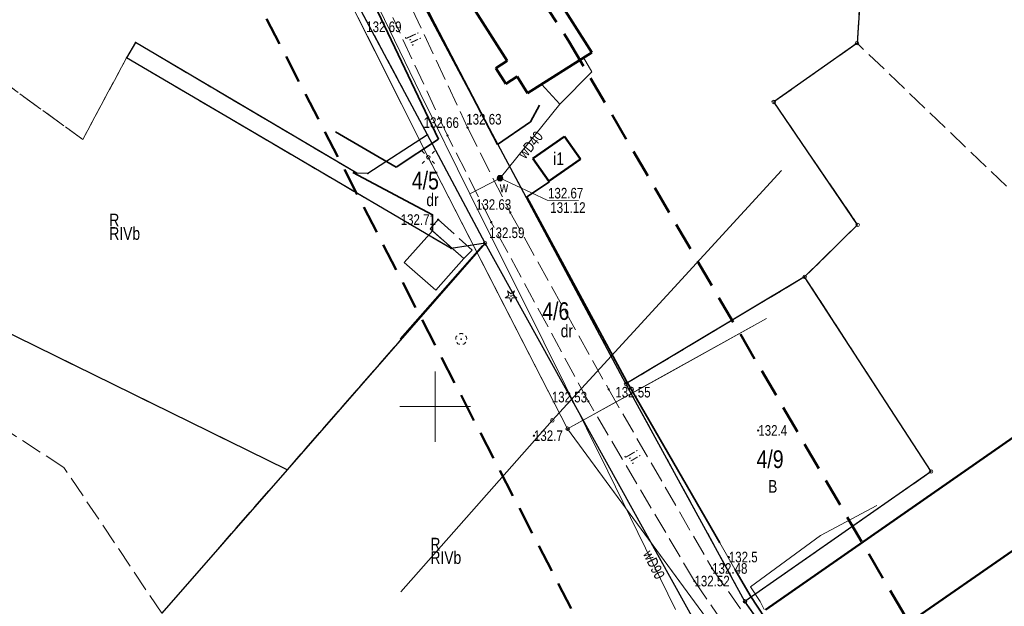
# Model space of a CAD drawing. Header units: metres. Extents: x 6443052 to 6445155, y 6013553 to 6014840.
# Tile 34 of 36: x 6444941 to 6445081, y 6014672 to 6014755. Entities that reach past the tile are written whole.
import ezdxf
from ezdxf.enums import TextEntityAlignment as Align

# ---------------------------------------------------------------- set-up
doc = ezdxf.new("R2010")
doc.units = ezdxf.units.M
doc.header["$MEASUREMENT"] = 0
for name, pattern in [('L_0_06', [4, 3, -1]), ('L_0_0C', [6, 4, -2]), ('L_0_69', [0]), ('L_0_AC', [0]), ('L_0_AD', [0])]:
    doc.linetypes.add(name, pattern=pattern)
doc.layers.get('0').update_dxf_attribs({"linetype": 'CONTINUOUS', "lineweight": 18})
for name, color, linetype, lineweight in [('202_punkt_graniczny', 7, 'CONTINUOUS', 18), ('203_punkt_graniczny', 7, 'CONTINUOUS', 18), ('209_oznaczenie_konturu_klasyfikacyjnego', 3, 'CONTINUOUS', 18), ('210_oznaczenie_konturu_uzytku_gruntowego', 3, 'CONTINUOUS', 18), ('211_numer_dzialki_ewidencyjnej', 96, 'CONTINUOUS', 18), ('217_kontur_klasyfikacyjny', 3, 'L_0_06', 18), ('218_kontur_uzytku_gruntowego', 3, 'L_0_06', 18), ('219_dzialka_ewidencyjna', 96, 'CONTINUOUS', 25), ('312_budynek_ewidencyjny', 7, 'CONTINUOUS', 50), ('312_oznaczenie_budynku_ewidencyjnego_Atr117', 7, 'CONTINUOUS', 18), ('brama', 7, 'CONTINUOUS', 18), ('drzewo_iglaste', 7, 'CONTINUOUS', 18), ('drzewo_lisciaste', 96, 'CONTINUOUS', 18), ('inna_budowla', 7, 'CONTINUOUS', 18), ('jezdnia', 7, 'L_0_06', 18), ('jezdnia_Atr17', 7, 'CONTINUOUS', 18), ('latarnia', 7, 'CONTINUOUS', 18), ('nn', 1, 'L_0_AC', 18), ('obszar_utwardzony', 7, 'L_0_06', 18), ('ogrodzenie_trwale', 7, 'L_0_69', 35), ('pikieta_naturalna_Atr2', 7, 'CONTINUOUS', 18), ('pikieta_sztuczna_Atr2', 7, 'CONTINUOUS', 18), ('przewod_elektroenergetyczny_podziemny', 1, 'CONTINUOUS', 18), ('przewod_wodociagowy', 5, 'CONTINUOUS', 18), ('przewod_wodociagowy_Atr1', 5, 'CONTINUOUS', 18), ('rzedna_Atr2', 30, 'CONTINUOUS', 18), ('rzedna_Atr3', 7, 'CONTINUOUS', 18), ('siatka', 7, 'CONTINUOUS', 18), ('slup_przewodow_napowietrznych', 7, 'CONTINUOUS', 18), ('srednie_nap_pomiar', 1, 'L_0_AD', 18), ('ZAKRES', 212, 'L_0_0C', 50), ('zasuwa_lub_zawor_Atr17', 7, 'CONTINUOUS', 18)]:
    doc.layers.add(name, color=color, linetype=linetype, lineweight=lineweight)
doc.styles.add('Arial CE', font='Arial CE.ttf')
doc.linetypes.add('L_0_69_SHX', pattern='A,0,-0.5,-1,-1,-1,-1,-1,[7,STARKOWO_STARKÓWKO.shx,S=0.1,R=0,X=0,Y=0],-1,-1,-1,-1,-0.5', length=10)
doc.linetypes.add('L_0_AC_SHX_E', pattern='A,0,-1,-2,-2,-2,-2,-2,[11,STARKOWO_STARKÓWKO.shx,S=0.1,R=0,X=0,Y=0],-2,[12,STARKOWO_STARKÓWKO.shx,S=0.1,R=0,X=0,Y=0],-2,-2,-2,-1', length=20)
doc.linetypes.add('L_0_AC_SHX_S', pattern='A,0,-1,-2,-2,-2,[8,STARKOWO_STARKÓWKO.shx,S=0.1,R=0,X=0,Y=0],-2,[9,STARKOWO_STARKÓWKO.shx,S=0.1,R=0,X=0,Y=0],-2,[10,STARKOWO_STARKÓWKO.shx,S=0.1,R=0,X=0,Y=0],-2,-2,-2,-2,-1', length=20)
doc.linetypes.add('L_0_AD_SHX_E', pattern='A,0,-1.2,-2.4,-2.4,-2.4,-2.4,-2.4,[17,STARKOWO_STARKÓWKO.shx,S=0.1,R=0,X=0,Y=0],-2.4,[18,STARKOWO_STARKÓWKO.shx,S=0.1,R=0,X=0,Y=0],-2.4,[19,STARKOWO_STARKÓWKO.shx,S=0.1,R=0,X=0,Y=0],-2.4,-2.4,-1.2', length=24)
doc.linetypes.add('L_0_AD_SHX_S', pattern='A,0,-1.2,-2.4,-2.4,[13,STARKOWO_STARKÓWKO.shx,S=0.1,R=0,X=0,Y=0],-2.4,[14,STARKOWO_STARKÓWKO.shx,S=0.1,R=0,X=0,Y=0],-2.4,[15,STARKOWO_STARKÓWKO.shx,S=0.1,R=0,X=0,Y=0],-2.4,[16,STARKOWO_STARKÓWKO.shx,S=0.1,R=0,X=0,Y=0],-2.4,-2.4,-2.4,-2.4,-1.2', length=24)

msp = doc.modelspace()

# ---------------------------------------------------------------- hatches: boundary and pattern name
at = {"linetype": 'Continuous', "lineweight": 13}
for points in [[(6445001.73, 6014738.29, 1), (6445001.73, 6014738.47, 1)], [(6445004.58, 6014739.43, 1), (6445004.58, 6014739.61, 1)], [(6445009.17, 6014731.95, 1), (6445009.17, 6014732.75, 1)], [(6445009.17, 6014732.26, 1), (6445009.17, 6014732.44, 1)], [(6445010.63, 6014727.41, 1), (6445010.63, 6014727.59, 1)], [(6445000.42, 6014726.39, 1), (6445000.42, 6014726.57, 1)], [(6445007.93, 6014726.05, 1), (6445007.93, 6014726.23, 1)], [(6445024.56, 6014702.35, 1), (6445024.56, 6014702.53, 1)], [(6445021.68, 6014700.64, 1), (6445021.68, 6014700.82, 1)], [(6445045.75, 6014696.54, 1), (6445045.75, 6014696.72, 1)], [(6445013.97, 6014695.8, 1), (6445013.97, 6014695.98, 1)], [(6445041.57, 6014678.61, 1), (6445041.57, 6014678.79, 1)], [(6445039.21, 6014677, 1), (6445039.21, 6014677.18, 1)], [(6445036.7, 6014675.21, 1), (6445036.7, 6014675.39, 1)]]:
    msp.add_hatch(color=0, dxfattribs=at).paths.add_polyline_path(points)
at = {"layer": '203_punkt_graniczny', "linetype": 'Continuous', "lineweight": 18}
for points in [[(6444957.56, 6014751.51, 1), (6444957.56, 6014751.61, 1)], [(6444956.29, 6014749.36, 1), (6444956.29, 6014749.45, 1)], [(6444998.89, 6014738.46, 1), (6444998.89, 6014738.55, 1)], [(6444988.9, 6014733, 1), (6444988.9, 6014733.08, 1)], [(6444990.44, 6014732.97, 1), (6444990.44, 6014733.06, 1)], [(6445002.26, 6014722.33, 1), (6445002.26, 6014722.42, 1)], [(6444979.01, 6014691.03, 1), (6444979.01, 6014691.12, 1)]]:
    msp.add_hatch(color=256, dxfattribs=at).paths.add_polyline_path(points)
at = {"layer": 'drzewo_iglaste', "linetype": 'Continuous', "lineweight": 18}
msp.add_hatch(color=256, dxfattribs=at).paths.add_polyline_path([(6445010.72, 6014715.62, 1), (6445010.72, 6014715.72, 1)])
at = {"layer": 'drzewo_lisciaste', "linetype": 'Continuous', "lineweight": 18}
msp.add_hatch(color=256, dxfattribs=at).paths.add_polyline_path([(6445003.68, 6014709.51, 1), (6445003.68, 6014709.61, 1)])

# ---------------------------------------------------------------- linework, layer by layer
at = {"color": 0, "linetype": 'Continuous', "lineweight": 13}
for centre, radius in [((6445001.73, 6014738.38), 0.0906), ((6445004.58, 6014739.52), 0.0906), ((6445009.17, 6014732.35), 0.4), ((6445009.17, 6014732.35), 0.0906), ((6445010.63, 6014727.5), 0.0906), ((6445000.42, 6014726.48), 0.0906), ((6445007.93, 6014726.14), 0.0906), ((6445024.56, 6014702.44), 0.0906), ((6445021.68, 6014700.73), 0.0906), ((6445045.75, 6014696.63), 0.0906), ((6445013.97, 6014695.89), 0.0906), ((6445041.57, 6014678.7), 0.0906), ((6445039.21, 6014677.09), 0.0906), ((6445036.7, 6014675.3), 0.0906)]:
    msp.add_circle(centre, radius, dxfattribs=at)
at = {"layer": '202_punkt_graniczny', "lineweight": 18}
for centre in [(6445059.74, 6014751.47), (6445047.94, 6014743.15), (6445059.82, 6014725.75), (6445007.05, 6014723.14), (6445052.31, 6014718.38), (6445027.01, 6014703.23), (6445070.22, 6014690.81), (6445043.86, 6014672.43)]:
    msp.add_circle(centre, 0.25, dxfattribs=at)
at = {"layer": '203_punkt_graniczny', "lineweight": 18}
for centre in [(6444957.56, 6014751.56), (6444956.29, 6014749.4), (6444998.89, 6014738.51), (6444988.9, 6014733.04), (6444990.44, 6014733.02), (6445002.26, 6014722.38), (6444979.01, 6014691.07)]:
    msp.add_circle(centre, 0.045, dxfattribs=at)
at = {"layer": '217_kontur_klasyfikacyjny', "lineweight": 18}
for p, q in [((6444950.07, 6014737.84), (6444919.08, 6014760.34)), ((6445059.74, 6014751.47), (6445047.94, 6014743.15)), ((6445080.89, 6014731.21), (6445059.74, 6014751.47)), ((6444956.29, 6014749.4), (6444950.07, 6014737.84)), ((6445002.26, 6014722.38), (6444956.29, 6014749.4)), ((6445047.94, 6014743.15), (6445059.82, 6014725.75)), ((6444904.26, 6014727.75), (6444979.01, 6014691.07)), ((6445059.82, 6014725.75), (6445052.31, 6014718.38)), ((6445007.05, 6014723.14), (6444979.01, 6014691.07)), ((6444979.01, 6014691.07), (6445007.05, 6014723.14)), ((6445007.05, 6014723.14), (6445002.26, 6014722.38)), ((6445038.62, 6014666.23), (6445007.05, 6014723.14)), ((6444947.42, 6014691.39), (6444903.36, 6014719.85)), ((6445052.31, 6014718.38), (6445070.22, 6014690.81)), ((6444961.26, 6014670.76), (6444947.42, 6014691.39)), ((6444979.01, 6014691.07), (6444961.26, 6014670.76)), ((6445070.22, 6014690.81), (6445043.86, 6014672.43)), ((6445043.86, 6014672.43), (6445080.29, 6014620.62))]:
    msp.add_line(p, q, dxfattribs=at)
at = {"layer": '218_kontur_uzytku_gruntowego', "lineweight": 18}
for p, q in [((6444982.74, 6014786.05), (6445027.01, 6014703.23)), ((6445027.01, 6014703.23), (6444982.74, 6014786.05)), ((6444981.98, 6014770.23), (6444998.89, 6014738.51)), ((6444998.89, 6014738.51), (6444981.98, 6014770.23)), ((6445059.74, 6014751.47), (6445060.37, 6014761.22)), ((6444919.08, 6014760.34), (6444950.07, 6014737.84)), ((6444950.07, 6014737.84), (6444919.08, 6014760.34)), ((6444957.56, 6014751.56), (6444956.29, 6014749.4)), ((6444956.29, 6014749.4), (6444957.56, 6014751.56)), ((6444988.9, 6014733.04), (6444957.56, 6014751.56)), ((6444957.56, 6014751.56), (6444988.9, 6014733.04)), ((6445059.74, 6014751.47), (6445047.94, 6014743.15)), ((6445047.94, 6014743.15), (6445059.74, 6014751.47)), ((6445080.89, 6014731.21), (6445059.74, 6014751.47)), ((6444950.07, 6014737.84), (6444956.29, 6014749.4)), ((6444956.29, 6014749.4), (6444950.07, 6014737.84)), ((6444956.29, 6014749.4), (6445002.26, 6014722.38)), ((6445002.26, 6014722.38), (6444956.29, 6014749.4)), ((6445047.94, 6014743.15), (6445059.82, 6014725.75)), ((6445059.82, 6014725.75), (6445047.94, 6014743.15)), ((6444998.89, 6014738.51), (6444990.44, 6014733.02)), ((6444990.44, 6014733.02), (6444998.89, 6014738.51)), ((6445007.05, 6014723.14), (6444998.89, 6014738.51)), ((6444998.89, 6014738.51), (6445007.05, 6014723.14)), ((6444990.44, 6014733.02), (6444988.9, 6014733.04)), ((6444988.9, 6014733.04), (6444990.44, 6014733.02)), ((6444904.26, 6014727.75), (6444979.01, 6014691.07)), ((6445059.82, 6014725.75), (6445052.31, 6014718.38)), ((6445052.31, 6014718.38), (6445059.82, 6014725.75)), ((6445007.05, 6014723.14), (6444979.01, 6014691.07)), ((6444979.01, 6014691.07), (6445007.05, 6014723.14)), ((6445002.26, 6014722.38), (6445007.05, 6014723.14)), ((6445007.05, 6014723.14), (6445002.26, 6014722.38)), ((6445038.62, 6014666.23), (6445007.05, 6014723.14)), ((6445007.05, 6014723.14), (6445038.62, 6014666.23)), ((6444947.42, 6014691.39), (6444903.36, 6014719.85)), ((6445052.31, 6014718.38), (6445027.01, 6014703.23)), ((6445027.01, 6014703.23), (6445052.31, 6014718.38)), ((6445052.31, 6014718.38), (6445070.22, 6014690.81)), ((6445070.22, 6014690.81), (6445052.31, 6014718.38)), ((6445027.01, 6014703.23), (6445043.86, 6014672.43)), ((6445043.86, 6014672.43), (6445027.01, 6014703.23)), ((6444961.26, 6014670.76), (6444947.42, 6014691.39)), ((6444979.01, 6014691.07), (6444961.26, 6014670.76)), ((6445070.22, 6014690.81), (6445043.86, 6014672.43)), ((6445043.86, 6014672.43), (6445070.22, 6014690.81)), ((6445043.86, 6014672.43), (6445080.29, 6014620.62)), ((6445080.29, 6014620.62), (6445043.86, 6014672.43))]:
    msp.add_line(p, q, dxfattribs=at)
at = {"layer": '219_dzialka_ewidencyjna', "linetype": 'Continuous', "lineweight": 25}
for p, q in [((6445027.01, 6014703.23), (6444982.74, 6014786.05)), ((6444998.89, 6014738.51), (6444981.98, 6014770.23)), ((6445060.37, 6014761.22), (6445059.74, 6014751.47)), ((6444957.56, 6014751.56), (6444956.29, 6014749.4)), ((6444988.9, 6014733.04), (6444957.56, 6014751.56)), ((6445059.74, 6014751.47), (6445047.94, 6014743.15)), ((6445002.26, 6014722.38), (6444956.29, 6014749.4)), ((6445059.82, 6014725.75), (6445047.94, 6014743.15)), ((6444998.89, 6014738.51), (6444990.44, 6014733.02)), ((6445007.05, 6014723.14), (6444998.89, 6014738.51)), ((6444990.44, 6014733.02), (6444988.9, 6014733.04)), ((6444979.01, 6014691.07), (6444904.26, 6014727.75)), ((6445059.82, 6014725.75), (6445052.31, 6014718.38)), ((6445007.05, 6014723.14), (6444979.01, 6014691.07)), ((6445007.05, 6014723.14), (6445002.26, 6014722.38)), ((6445038.62, 6014666.23), (6445007.05, 6014723.14)), ((6445052.31, 6014718.38), (6445027.01, 6014703.23)), ((6445070.22, 6014690.81), (6445052.31, 6014718.38)), ((6445043.86, 6014672.43), (6445027.01, 6014703.23)), ((6444979.01, 6014691.07), (6444961.26, 6014670.76)), ((6445070.22, 6014690.81), (6445043.86, 6014672.43)), ((6445080.29, 6014620.62), (6445043.86, 6014672.43))]:
    msp.add_line(p, q, dxfattribs=at)
at = {"layer": '312_budynek_ewidencyjny', "linetype": 'Continuous', "lineweight": 50}
for p, q in [((6445005.42, 6014776.53), (6445022.16, 6014750.17)), ((6445010.17, 6014748.96), (6444998.19, 6014767.8)), ((6445022.16, 6014750.17), (6445013.08, 6014744.4)), ((6445008.58, 6014747.94), (6445010.17, 6014748.96)), ((6445009.99, 6014745.72), (6445008.58, 6014747.94)), ((6445011.6, 6014746.74), (6445009.99, 6014745.72)), ((6445013.08, 6014744.4), (6445011.6, 6014746.74)), ((6445013.84, 6014735.13), (6445018.3, 6014738.26)), ((6445018.3, 6014738.26), (6445020.56, 6014735.04)), ((6445016.1, 6014731.91), (6445013.84, 6014735.13)), ((6445020.56, 6014735.04), (6445016.1, 6014731.91)), ((6445125.27, 6014709.72), (6445054.15, 6014660.48)), ((6445046.77, 6014671.21), (6445098.35, 6014707.19))]:
    msp.add_line(p, q, dxfattribs=at)
at = {"layer": 'brama', "linetype": 'Continuous', "lineweight": 18}
msp.add_line((6445040.3, 6014680.71), (6445042.44, 6014676.98), dxfattribs=at)
at = {"layer": 'drzewo_iglaste', "linetype": 'Continuous', "lineweight": 18}
for p, q in [((6445010.21, 6014716.38), (6445010.72, 6014715.97)), ((6445010.44, 6014715.76), (6445010.21, 6014716.38)), ((6445010.72, 6014715.97), (6445011.23, 6014716.38)), ((6445011.23, 6014716.38), (6445011, 6014715.76)), ((6445009.89, 6014715.4), (6445010.44, 6014715.76)), ((6445010.54, 6014715.43), (6445009.89, 6014715.4)), ((6445010.72, 6014714.8), (6445010.54, 6014715.43)), ((6445010.89, 6014715.43), (6445010.72, 6014714.8)), ((6445011.55, 6014715.4), (6445010.89, 6014715.43)), ((6445011, 6014715.76), (6445011.55, 6014715.4))]:
    msp.add_line(p, q, dxfattribs=at)
at = {"layer": 'drzewo_iglaste', "lineweight": 18}
msp.add_circle((6445010.72, 6014715.67), 0.05, dxfattribs=at)
at = {"layer": 'drzewo_lisciaste', "lineweight": 18}
msp.add_circle((6445003.68, 6014709.56), 0.05, dxfattribs=at)
for centre, start, end in [((6445003.3, 6014709.68), 121.308, 202.548), ((6445003.68, 6014709.96), 49.272, 130.728), ((6445004.06, 6014709.68), 337.452, 58.692), ((6445003.44, 6014709.24), 193.221, 274.871), ((6445003.92, 6014709.24), 265.129, 346.779)]:
    msp.add_arc(centre, 0.4, start, end, dxfattribs=at)
at = {"layer": 'inna_budowla', "linetype": 'Continuous', "lineweight": 18}
for p, q in [((6444995.6, 6014720.43), (6444999.61, 6014724.89)), ((6444999.61, 6014724.89), (6445004.04, 6014720.99)), ((6445000.07, 6014716.5), (6444995.6, 6014720.43)), ((6445004.04, 6014720.99), (6445000.07, 6014716.5))]:
    msp.add_line(p, q, dxfattribs=at)
at = {"layer": 'jezdnia', "lineweight": 18}
for p, q in [((6444996.75, 6014756.3), (6445004.58, 6014739.52)), ((6445001.73, 6014738.38), (6444993.99, 6014755.11)), ((6445004.58, 6014739.52), (6445010.63, 6014727.5)), ((6445007.93, 6014726.14), (6445001.73, 6014738.38)), ((6445010.63, 6014727.5), (6445024.56, 6014702.44)), ((6445021.68, 6014700.73), (6445007.93, 6014726.14)), ((6445024.56, 6014702.44), (6445039.21, 6014677.09)), ((6445036.7, 6014675.3), (6445021.68, 6014700.73)), ((6445039.21, 6014677.09), (6445048.16, 6014664.37)), ((6445045.23, 6014662.85), (6445036.7, 6014675.3))]:
    msp.add_line(p, q, dxfattribs=at)
at = {"layer": 'latarnia', "linetype": 'Continuous', "lineweight": 18}
for p, q in [((6444998.48, 6014735.84), (6444998.13, 6014736.19)), ((6444999.54, 6014735.84), (6444999.89, 6014736.19)), ((6444998.48, 6014734.78), (6444998.13, 6014734.43)), ((6444999.54, 6014734.78), (6444999.89, 6014734.43))]:
    msp.add_line(p, q, dxfattribs=at)
at = {"layer": 'latarnia', "lineweight": 18}
msp.add_circle((6444999.01, 6014735.31), 0.25, dxfattribs=at)
at = {"layer": 'nn', "linetype": 'L_0_AC_SHX_E'}
for p, q in [((6444990.4, 6014752.44), (6444981.8, 6014769.58)), ((6445008.88, 6014716.09), (6444999.01, 6014735.31)), ((6445032.83, 6014704.67), (6445046.91, 6014712.47)), ((6445030.86, 6014680.35), (6445018.75, 6014696.88))]:
    msp.add_line(p, q, dxfattribs=at)
at = {"layer": 'nn', "linetype": 'Continuous'}
for p, q in [((6444999.01, 6014735.31), (6444981.8, 6014769.58)), ((6445018.75, 6014696.88), (6444999.01, 6014735.31)), ((6445018.75, 6014696.88), (6445046.91, 6014712.47)), ((6445042.97, 6014663.83), (6445018.75, 6014696.88))]:
    msp.add_line(p, q, dxfattribs=at)
at = {"layer": 'nn', "linetype": 'L_0_AC_SHX_S'}
for p, q in [((6444999.01, 6014735.31), (6444990.4, 6014752.44)), ((6445018.75, 6014696.88), (6445008.88, 6014716.09)), ((6445018.75, 6014696.88), (6445032.83, 6014704.67)), ((6445042.97, 6014663.83), (6445030.86, 6014680.35))]:
    msp.add_line(p, q, dxfattribs=at)
at = {"layer": 'obszar_utwardzony', "lineweight": 18}
for p, q in [((6444999.26, 6014725.2), (6445000.42, 6014726.48)), ((6445000.42, 6014726.48), (6445005.24, 6014722.17)), ((6445004.04, 6014720.99), (6444999.26, 6014725.2)), ((6445005.24, 6014722.17), (6445004.04, 6014720.99))]:
    msp.add_line(p, q, dxfattribs=at)
at = {"layer": 'ogrodzenie_trwale', "linetype": 'L_0_69_SHX'}
for p, q in [((6444993.94, 6014765.9), (6444999.95, 6014754.17)), ((6444991.86, 6014755.89), (6445000.44, 6014737.87)), ((6444999.95, 6014754.17), (6445008.83, 6014737.12)), ((6445013.5, 6014740.35), (6445014.75, 6014742.69)), ((6445008.83, 6014737.12), (6445013.5, 6014740.35)), ((6444994.45, 6014733.9), (6444985.88, 6014738.9)), ((6445000.44, 6014737.87), (6444994.45, 6014733.9)), ((6444988.35, 6014733.16), (6444999.6, 6014727.17)), ((6445016.19, 6014731.84), (6445012.98, 6014729.7)), ((6445012.98, 6014729.7), (6445027.09, 6014703.6)), ((6444999.6, 6014727.17), (6444999.61, 6014724.89)), ((6445006.68, 6014722.84), (6444995.03, 6014709.62)), ((6445027.09, 6014703.6), (6445040.3, 6014680.71)), ((6445042.44, 6014676.98), (6445044.58, 6014673.25)), ((6445044.58, 6014673.25), (6445053.54, 6014659.81))]:
    msp.add_line(p, q, dxfattribs=at)
at = {"layer": 'ogrodzenie_trwale', "linetype": 'Continuous'}
for p, q in [((6444993.94, 6014765.9), (6444999.95, 6014754.17)), ((6444991.86, 6014755.89), (6445000.44, 6014737.87)), ((6444999.95, 6014754.17), (6445008.83, 6014737.12)), ((6445013.5, 6014740.35), (6445014.75, 6014742.69)), ((6445008.83, 6014737.12), (6445013.5, 6014740.35)), ((6444994.45, 6014733.9), (6444985.88, 6014738.9)), ((6445000.44, 6014737.87), (6444994.45, 6014733.9)), ((6444988.35, 6014733.16), (6444999.6, 6014727.17)), ((6445016.19, 6014731.84), (6445012.98, 6014729.7)), ((6445012.98, 6014729.7), (6445027.09, 6014703.6)), ((6444999.6, 6014727.17), (6444999.61, 6014724.89)), ((6445006.68, 6014722.84), (6444995.03, 6014709.62)), ((6445027.09, 6014703.6), (6445040.3, 6014680.71)), ((6445042.44, 6014676.98), (6445044.58, 6014673.25)), ((6445044.58, 6014673.25), (6445053.54, 6014659.81))]:
    msp.add_line(p, q, dxfattribs=at)
at = {"layer": 'przewod_elektroenergetyczny_podziemny', "linetype": 'Continuous', "lineweight": 18}
for p, q in [((6445062.52, 6014686), (6445054.56, 6014681.76)), ((6445054.56, 6014681.76), (6445044.64, 6014674.49)), ((6445044.64, 6014674.49), (6445046, 6014672.4)), ((6445046, 6014672.4), (6445046.6, 6014671.28))]:
    msp.add_line(p, q, dxfattribs=at)
at = {"layer": 'przewod_wodociagowy', "linetype": 'Continuous', "lineweight": 18}
for p, q in [((6444986.45, 6014767.96), (6444997.84, 6014744.39)), ((6445021, 6014749.43), (6445022.17, 6014747.39)), ((6445022.17, 6014747.39), (6445017.66, 6014742.83)), ((6445017.66, 6014742.83), (6445015.05, 6014745.65)), ((6444997.84, 6014744.39), (6445004.92, 6014730.15)), ((6445017.66, 6014742.83), (6445009.17, 6014732.35)), ((6445009.17, 6014732.35), (6445004.92, 6014730.15)), ((6445004.92, 6014730.15), (6445015.37, 6014709.14)), ((6445015.37, 6014709.14), (6445024.46, 6014690.87)), ((6445024.46, 6014690.87), (6445034.02, 6014671.27))]:
    msp.add_line(p, q, dxfattribs=at)
at = {"layer": 'rzedna_Atr2', "color": 7, "linetype": 'Continuous', "lineweight": 18}
for p, q in [((6445009.17, 6014732.35), (6445015.85, 6014729.24)), ((6445015.85, 6014729.24), (6445020.29, 6014729.2))]:
    msp.add_line(p, q, dxfattribs=at)
at = {"layer": 'siatka', "color": 7, "linetype": 'Continuous', "lineweight": 13}
for p, q in [((6445000, 6014695), (6445000, 6014705)), ((6444995, 6014700), (6445005, 6014700))]:
    msp.add_line(p, q, dxfattribs=at)
at = {"layer": 'slup_przewodow_napowietrznych', "linetype": 'Continuous', "lineweight": 18}
msp.add_line((6444998.49, 6014736.36), (6444999.52, 6014734.26), dxfattribs=at)
at = {"layer": 'slup_przewodow_napowietrznych', "lineweight": 18}
for centre in [(6445016.58, 6014698.05), (6445018.75, 6014696.88)]:
    msp.add_circle(centre, 0.25, dxfattribs=at)
at = {"layer": 'srednie_nap_pomiar', "linetype": 'Continuous'}
for q in [(6445049.02, 6014733.43), (6444995.12, 6014673.8)]:
    msp.add_line((6445016.58, 6014698.05), q, dxfattribs=at)
at = {"layer": 'srednie_nap_pomiar', "linetype": 'L_0_AD_SHX_E'}
for p, q in [((6445032.8, 6014715.74), (6445049.02, 6014733.43)), ((6445005.85, 6014685.92), (6444995.12, 6014673.8))]:
    msp.add_line(p, q, dxfattribs=at)
at = {"layer": 'srednie_nap_pomiar', "linetype": 'L_0_AD_SHX_S'}
for q in [(6445032.8, 6014715.74), (6445005.85, 6014685.92)]:
    msp.add_line((6445016.58, 6014698.05), q, dxfattribs=at)
at = {"layer": 'ZAKRES', "lineweight": 50}
for p, q in [((6444982.29, 6014808.12), (6445018.98, 6014751.68)), ((6445030.27, 6014650.08), (6444975.23, 6014756.62)), ((6445018.98, 6014751.68), (6445084.59, 6014639.49))]:
    msp.add_line(p, q, dxfattribs=at)

# ---------------------------------------------------------------- texts
at = {"layer": '209_oznaczenie_konturu_klasyfikacyjnego', "style": 'Arial CE', "width": 0.78}
for p in [(6444953.84, 6014725.42), (6444999.32, 6014679.53)]:
    msp.add_text('RIVb', height=1.8, dxfattribs=at).set_placement(p, align=Align.TOP_LEFT)
at = {"layer": '210_oznaczenie_konturu_uzytku_gruntowego', "style": 'Arial CE', "width": 0.78}
for s, p in [('dr', (6444998.74, 6014730.19)), ('R', (6444953.84, 6014727.32)), ('dr', (6445017.77, 6014711.63)), ('B', (6445047.14, 6014689.61)), ('R', (6444999.32, 6014681.43))]:
    msp.add_text(s, height=1.8, dxfattribs=at).set_placement(p, align=Align.TOP_LEFT)
at = {"layer": '211_numer_dzialki_ewidencyjnej', "style": 'Arial CE', "width": 0.79}
for s, p in [('4/5', (6444996.68, 6014733.26)), ('4/6', (6445015.15, 6014714.78)), ('4/9', (6445045.5, 6014693.81))]:
    msp.add_text(s, height=2.5, dxfattribs=at).set_placement(p, align=Align.TOP_LEFT)
at = {"layer": '312_oznaczenie_budynku_ewidencyjnego_Atr117', "style": 'Arial CE', "width": 0.78}
msp.add_text('i1', height=1.8, dxfattribs=at).set_placement((6445016.7, 6014736), align=Align.TOP_LEFT)
at = {"layer": 'jezdnia_Atr17', "style": 'Arial CE', "width": 0.78}
for rotation, p in [(294.8, (6444997.47, 6014753.07)), (300.6, (6445028.46, 6014693.92))]:
    msp.add_text('j.i.', height=1.5, rotation=rotation, dxfattribs=at).set_placement(p, align=Align.TOP_LEFT)
at = {"layer": 'pikieta_naturalna_Atr2', "style": 'Arial CE', "width": 0.78}
for s, p in [('132.7', (6445013.97, 6014696.64)), ('132.5', (6445041.57, 6014679.45))]:
    msp.add_text(s, height=1.5, dxfattribs=at).set_placement(p, align=Align.TOP_LEFT)
at = {"layer": 'pikieta_sztuczna_Atr2', "style": 'Arial CE', "width": 0.78}
for s, p in [('132.69', (6444990.22, 6014754.54)), ('132.63', (6445004.39, 6014741.45)), ('132.66', (6444998.35, 6014740.97)), ('132.63', (6445005.76, 6014729.37)), ('132.71', (6444995.1, 6014727.24)), ('132.59', (6445007.63, 6014725.37)), ('132.55', (6445025.5, 6014702.8)), ('132.53', (6445016.5, 6014702.1)), ('132.4', (6445045.75, 6014697.38)), ('132.48', (6445039.21, 6014677.84)), ('132.52', (6445036.7, 6014676.05))]:
    msp.add_text(s, height=1.5, dxfattribs=at).set_placement(p, align=Align.TOP_LEFT)
at = {"layer": 'przewod_wodociagowy_Atr1', "style": 'Arial CE', "width": 0.78}
for s, rotation, p in [('wD40', 51, (6445011.58, 6014735.92)), ('wD90', 296.5, (6445030.72, 6014679.83))]:
    msp.add_text(s, height=1.5, rotation=rotation, dxfattribs=at).set_placement(p, align=Align.TOP_LEFT)
at = {"layer": 'rzedna_Atr2', "style": 'Arial CE', "width": 0.78}
msp.add_text('132.67', height=1.5, dxfattribs=at).set_placement((6445015.97, 6014730.98), align=Align.TOP_LEFT)
at = {"layer": 'rzedna_Atr3', "style": 'Arial CE', "width": 0.78}
msp.add_text('131.12', height=1.5, dxfattribs=at).set_placement((6445016.29, 6014728.94), align=Align.TOP_LEFT)
at = {"layer": 'zasuwa_lub_zawor_Atr17', "style": 'Arial CE', "width": 0.78}
msp.add_text('w', height=1.5, dxfattribs=at).set_placement((6445009.14, 6014731.84), align=Align.TOP_LEFT)

doc.saveas('drawing.dxf')
